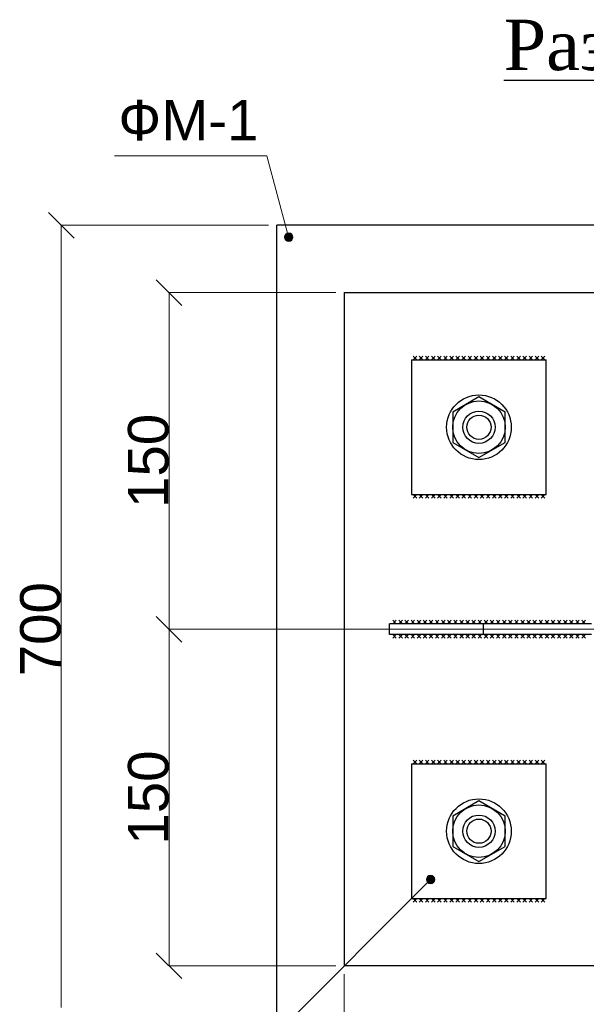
# Model space of a CAD drawing. Extents: x 352696 to 405256, y 4162769 to 4241487.
# Tile 8 of 149: x 404188 to 404230, y 4238394 to 4238467. Entities that reach past the tile are written whole.
import ezdxf

# ---------------------------------------------------------------- set-up
doc = ezdxf.new("R2010")
doc.units = 0
doc.header["$LTSCALE"] = 0.5
doc.header["$MEASUREMENT"] = 0
doc.linetypes.add('CENTERX2', pattern=[4, 2.5, -0.5, 0.5, -0.5])
doc.linetypes.add('Штрихпунктирная', pattern=[670.277762, 352.777767, -176.388884, 0, -141.111112])
for name, color, linetype, lineweight in [('M2_Ном._пера__21', 7, 'Continuous', 25), ('Text Blocks_Ном._пера__1', 7, 'Continuous', 0), ('АСО-оси', 24, 'CENTERX2', 20), ('АСО-оси_Ном._пера__1', 7, 'Continuous', 13), ('АСО-оси_Ном._пера__21', 7, 'Continuous', 25)]:
    doc.layers.add(name, color=color, linetype=linetype, lineweight=lineweight)
doc.layers.add('АСО-оси_Ном._пера__6', color=7, linetype='Continuous', lineweight=13, true_color=0x0000a0)
doc.layers.add('Измерение - Общий', color=7, linetype='Continuous')
doc.styles.add('TIMES', font='times.ttf')
doc.styles.add('СГЕНЕРИР_СТИЛЬ_1', font='arial.ttf')

# ---------------------------------------------------------------- blocks, each defined once
blk = doc.blocks.new('ARROWHEAD_6')
at = {"color": 0, "linetype": 'Continuous', "lineweight": 0}
for p, q in [((-0.5, -0.5), (0.5, 0.5)), ((0, 0), (-1, 0))]:
    blk.add_line(p, q, dxfattribs=at)

msp = doc.modelspace()

# ---------------------------------------------------------------- hatches: boundary and pattern name
at = {"layer": 'АСО-оси', "linetype": 'Continuous', "lineweight": 0, "true_color": 0x000000}
for points in [[(404207.8772, 4238451.1266), (404207.8534, 4238451.2462), (404207.7857, 4238451.3476), (404207.6843, 4238451.4153), (404207.5647, 4238451.4391), (404207.4451, 4238451.4153), (404207.3438, 4238451.3476), (404207.276, 4238451.2462), (404207.2522, 4238451.1266), (404207.276, 4238451.007), (404207.3438, 4238450.9056), (404207.4451, 4238450.8379), (404207.5647, 4238450.8141), (404207.6843, 4238450.8379), (404207.7857, 4238450.9056), (404207.8534, 4238451.007)], [(404218.4076, 4238403.4247), (404218.3838, 4238403.5443), (404218.316, 4238403.6457), (404218.2147, 4238403.7134), (404218.0951, 4238403.7372), (404217.9755, 4238403.7134), (404217.8741, 4238403.6457), (404217.8064, 4238403.5443), (404217.7826, 4238403.4247), (404217.8064, 4238403.3051), (404217.8741, 4238403.2037), (404217.9755, 4238403.136), (404218.0951, 4238403.1122), (404218.2147, 4238403.136), (404218.316, 4238403.2037), (404218.3838, 4238403.3051)]]:
    msp.add_hatch(color=18, dxfattribs=at).paths.add_polyline_path(points)

# ---------------------------------------------------------------- linework, layer by layer
at = {"layer": 'M2_Ном._пера__21', "linetype": 'Continuous', "lineweight": 30}
for p, q in [((404221.6809, 4238439.2622), (404219.7309, 4238438.1363)), ((404223.6309, 4238438.1363), (404221.6809, 4238439.2622)), ((404219.7309, 4238438.1363), (404219.7309, 4238435.8847)), ((404223.6309, 4238435.8847), (404223.6309, 4238438.1363)), ((404219.7309, 4238435.8847), (404221.6809, 4238434.7588)), ((404221.6809, 4238434.7588), (404223.6309, 4238435.8847)), ((404221.6809, 4238409.2622), (404219.7309, 4238408.1363)), ((404223.6309, 4238408.1363), (404221.6809, 4238409.2622)), ((404219.7309, 4238408.1363), (404219.7309, 4238405.8847)), ((404223.6309, 4238405.8847), (404223.6309, 4238408.1363)), ((404219.7309, 4238405.8847), (404221.6809, 4238404.7588)), ((404221.6809, 4238404.7588), (404223.6309, 4238405.8847))]:
    msp.add_line(p, q, dxfattribs=at)
for centre, radius in [((404221.6809, 4238437.0105), 2.4), ((404221.6809, 4238437.0105), 1.95), ((404221.6809, 4238437.0105), 1.2), ((404221.6809, 4238437.0105), 0.9), ((404221.6809, 4238407.0105), 2.4), ((404221.6809, 4238407.0105), 1.95), ((404221.6809, 4238407.0105), 1.2), ((404221.6809, 4238407.0105), 0.9)]:
    msp.add_circle(centre, radius, dxfattribs=at)
at = {"layer": 'АСО-оси_Ном._пера__1', "linetype": 'Continuous'}
for p, q in [((404194.6371, 4238457.1637), (404205.9471, 4238457.1637)), ((404207.4839, 4238451.4285), (404205.9471, 4238457.1637)), ((404217.8741, 4238403.2037), (404198.2961, 4238383.6257))]:
    msp.add_line(p, q, dxfattribs=at)
for centre in [(404207.5647, 4238451.1266), (404218.0951, 4238403.4247)]:
    msp.add_circle(centre, 0.3125, dxfattribs=at)
at = {"layer": 'АСО-оси_Ном._пера__21', "linetype": 'Continuous', "lineweight": 30}
for p, q in [((404266.6809, 4238452.0105), (404206.6809, 4238452.0105)), ((404206.6809, 4238392.0105), (404206.6809, 4238452.0105)), ((404211.6809, 4238447.0105), (404261.6809, 4238447.0105)), ((404211.6809, 4238447.0105), (404211.6809, 4238397.0105)), ((404216.6809, 4238442.0105), (404216.6809, 4238432.0105)), ((404216.6809, 4238442.0105), (404226.6809, 4238442.0105)), ((404217.0649, 4238442.0105), (404216.7997, 4238442.2757)), ((404216.7997, 4238442.0105), (404217.0649, 4238442.2757)), ((404217.5176, 4238442.0105), (404217.2524, 4238442.2757)), ((404217.2524, 4238442.0105), (404217.5176, 4238442.2757)), ((404217.9702, 4238442.0105), (404217.7051, 4238442.2757)), ((404217.7051, 4238442.0105), (404217.9702, 4238442.2757)), ((404218.4229, 4238442.0105), (404218.1577, 4238442.2757)), ((404218.1577, 4238442.0105), (404218.4229, 4238442.2757)), ((404218.8755, 4238442.0105), (404218.6104, 4238442.2757)), ((404218.6104, 4238442.0105), (404218.8755, 4238442.2757)), ((404219.3282, 4238442.0105), (404219.063, 4238442.2757)), ((404219.063, 4238442.0105), (404219.3282, 4238442.2757)), ((404219.7809, 4238442.0105), (404219.5157, 4238442.2757)), ((404219.5157, 4238442.0105), (404219.7809, 4238442.2757)), ((404220.2335, 4238442.0105), (404219.9684, 4238442.2757)), ((404219.9684, 4238442.0105), (404220.2335, 4238442.2757)), ((404220.6862, 4238442.0105), (404220.421, 4238442.2757)), ((404220.421, 4238442.0105), (404220.6862, 4238442.2757)), ((404221.1389, 4238442.0105), (404220.8737, 4238442.2757)), ((404220.8737, 4238442.0105), (404221.1389, 4238442.2757)), ((404221.5915, 4238442.0105), (404221.3264, 4238442.2757)), ((404221.3264, 4238442.0105), (404221.5915, 4238442.2757)), ((404222.0442, 4238442.0105), (404221.779, 4238442.2757)), ((404221.779, 4238442.0105), (404222.0442, 4238442.2757)), ((404222.4969, 4238442.0105), (404222.2317, 4238442.2757)), ((404222.2317, 4238442.0105), (404222.4969, 4238442.2757)), ((404222.9495, 4238442.0105), (404222.6844, 4238442.2757)), ((404222.6844, 4238442.0105), (404222.9495, 4238442.2757)), ((404223.4022, 4238442.0105), (404223.137, 4238442.2757)), ((404223.137, 4238442.0105), (404223.4022, 4238442.2757)), ((404223.8549, 4238442.0105), (404223.5897, 4238442.2757)), ((404223.5897, 4238442.0105), (404223.8549, 4238442.2757)), ((404224.3075, 4238442.0105), (404224.0424, 4238442.2757)), ((404224.0424, 4238442.0105), (404224.3075, 4238442.2757)), ((404224.7602, 4238442.0105), (404224.495, 4238442.2757)), ((404224.495, 4238442.0105), (404224.7602, 4238442.2757)), ((404225.2129, 4238442.0105), (404224.9477, 4238442.2757)), ((404224.9477, 4238442.0105), (404225.2129, 4238442.2757)), ((404225.6655, 4238442.0105), (404225.4004, 4238442.2757)), ((404225.4004, 4238442.0105), (404225.6655, 4238442.2757)), ((404226.1182, 4238442.0105), (404225.853, 4238442.2757)), ((404225.853, 4238442.0105), (404226.1182, 4238442.2757)), ((404226.5709, 4238442.0105), (404226.3057, 4238442.2757)), ((404226.3057, 4238442.0105), (404226.5709, 4238442.2757)), ((404226.6809, 4238432.0105), (404226.6809, 4238442.0105)), ((404216.6809, 4238432.0105), (404226.6809, 4238432.0105)), ((404217.0649, 4238431.7453), (404216.7997, 4238432.0105)), ((404216.7997, 4238431.7453), (404217.0649, 4238432.0105)), ((404217.5176, 4238431.7453), (404217.2524, 4238432.0105)), ((404217.2524, 4238431.7453), (404217.5176, 4238432.0105)), ((404217.9702, 4238431.7453), (404217.7051, 4238432.0105)), ((404217.7051, 4238431.7453), (404217.9702, 4238432.0105)), ((404218.4229, 4238431.7453), (404218.1577, 4238432.0105)), ((404218.1577, 4238431.7453), (404218.4229, 4238432.0105)), ((404218.8755, 4238431.7453), (404218.6104, 4238432.0105)), ((404218.6104, 4238431.7453), (404218.8755, 4238432.0105)), ((404219.3282, 4238431.7453), (404219.063, 4238432.0105)), ((404219.063, 4238431.7453), (404219.3282, 4238432.0105)), ((404219.7809, 4238431.7453), (404219.5157, 4238432.0105)), ((404219.5157, 4238431.7453), (404219.7809, 4238432.0105)), ((404220.2335, 4238431.7453), (404219.9684, 4238432.0105)), ((404219.9684, 4238431.7453), (404220.2335, 4238432.0105)), ((404220.6862, 4238431.7453), (404220.421, 4238432.0105)), ((404220.421, 4238431.7453), (404220.6862, 4238432.0105)), ((404221.1389, 4238431.7453), (404220.8737, 4238432.0105)), ((404220.8737, 4238431.7453), (404221.1389, 4238432.0105)), ((404221.5915, 4238431.7453), (404221.3264, 4238432.0105)), ((404221.3264, 4238431.7453), (404221.5915, 4238432.0105)), ((404222.0442, 4238431.7453), (404221.779, 4238432.0105)), ((404221.779, 4238431.7453), (404222.0442, 4238432.0105)), ((404222.4969, 4238431.7453), (404222.2317, 4238432.0105)), ((404222.2317, 4238431.7453), (404222.4969, 4238432.0105)), ((404222.9495, 4238431.7453), (404222.6844, 4238432.0105)), ((404222.6844, 4238431.7453), (404222.9495, 4238432.0105)), ((404223.4022, 4238431.7453), (404223.137, 4238432.0105)), ((404223.137, 4238431.7453), (404223.4022, 4238432.0105)), ((404223.8549, 4238431.7453), (404223.5897, 4238432.0105)), ((404223.5897, 4238431.7453), (404223.8549, 4238432.0105)), ((404224.3075, 4238431.7453), (404224.0424, 4238432.0105)), ((404224.0424, 4238431.7453), (404224.3075, 4238432.0105)), ((404224.7602, 4238431.7453), (404224.495, 4238432.0105)), ((404224.495, 4238431.7453), (404224.7602, 4238432.0105)), ((404225.2129, 4238431.7453), (404224.9477, 4238432.0105)), ((404224.9477, 4238431.7453), (404225.2129, 4238432.0105)), ((404225.6655, 4238431.7453), (404225.4004, 4238432.0105)), ((404225.4004, 4238431.7453), (404225.6655, 4238432.0105)), ((404226.1182, 4238431.7453), (404225.853, 4238432.0105)), ((404225.853, 4238431.7453), (404226.1182, 4238432.0105)), ((404226.5709, 4238431.7453), (404226.3057, 4238432.0105)), ((404226.3057, 4238431.7453), (404226.5709, 4238432.0105)), ((404230.0309, 4238422.4105), (404215.0309, 4238422.4105)), ((404215.0309, 4238421.6105), (404215.0309, 4238422.4105)), ((404215.5456, 4238422.4105), (404215.2804, 4238422.6757)), ((404215.2804, 4238422.4105), (404215.5456, 4238422.6757)), ((404215.9982, 4238422.4105), (404215.7331, 4238422.6757)), ((404215.7331, 4238422.4105), (404215.9982, 4238422.6757)), ((404216.4509, 4238422.4105), (404216.1857, 4238422.6757)), ((404216.1857, 4238422.4105), (404216.4509, 4238422.6757)), ((404216.9036, 4238422.4105), (404216.6384, 4238422.6757)), ((404216.6384, 4238422.4105), (404216.9036, 4238422.6757)), ((404217.3562, 4238422.4105), (404217.0911, 4238422.6757)), ((404217.0911, 4238422.4105), (404217.3562, 4238422.6757)), ((404217.8089, 4238422.4105), (404217.5437, 4238422.6757)), ((404217.5437, 4238422.4105), (404217.8089, 4238422.6757)), ((404218.2616, 4238422.4105), (404217.9964, 4238422.6757)), ((404217.9964, 4238422.4105), (404218.2616, 4238422.6757)), ((404218.7142, 4238422.4105), (404218.4491, 4238422.6757)), ((404218.4491, 4238422.4105), (404218.7142, 4238422.6757)), ((404219.1669, 4238422.4105), (404218.9017, 4238422.6757)), ((404218.9017, 4238422.4105), (404219.1669, 4238422.6757)), ((404219.6196, 4238422.4105), (404219.3544, 4238422.6757)), ((404219.3544, 4238422.4105), (404219.6196, 4238422.6757)), ((404220.0722, 4238422.4105), (404219.8071, 4238422.6757)), ((404219.8071, 4238422.4105), (404220.0722, 4238422.6757)), ((404220.5249, 4238422.4105), (404220.2597, 4238422.6757)), ((404220.2597, 4238422.4105), (404220.5249, 4238422.6757)), ((404220.9776, 4238422.4105), (404220.7124, 4238422.6757)), ((404220.7124, 4238422.4105), (404220.9776, 4238422.6757)), ((404221.4302, 4238422.4105), (404221.1651, 4238422.6757)), ((404221.1651, 4238422.4105), (404221.4302, 4238422.6757)), ((404221.8829, 4238422.4105), (404221.6177, 4238422.6757)), ((404221.6177, 4238422.4105), (404221.8829, 4238422.6757)), ((404222.0309, 4238421.6105), (404222.0309, 4238422.4105)), ((404222.3355, 4238422.4105), (404222.0704, 4238422.6757)), ((404222.0704, 4238422.4105), (404222.3355, 4238422.6757)), ((404222.7882, 4238422.4105), (404222.523, 4238422.6757)), ((404222.523, 4238422.4105), (404222.7882, 4238422.6757)), ((404223.2409, 4238422.4105), (404222.9757, 4238422.6757)), ((404222.9757, 4238422.4105), (404223.2409, 4238422.6757)), ((404223.6935, 4238422.4105), (404223.4284, 4238422.6757)), ((404223.4284, 4238422.4105), (404223.6935, 4238422.6757)), ((404224.1462, 4238422.4105), (404223.881, 4238422.6757)), ((404223.881, 4238422.4105), (404224.1462, 4238422.6757)), ((404224.5989, 4238422.4105), (404224.3337, 4238422.6757)), ((404224.3337, 4238422.4105), (404224.5989, 4238422.6757)), ((404225.0515, 4238422.4105), (404224.7864, 4238422.6757)), ((404224.7864, 4238422.4105), (404225.0515, 4238422.6757)), ((404225.5042, 4238422.4105), (404225.239, 4238422.6757)), ((404225.239, 4238422.4105), (404225.5042, 4238422.6757)), ((404225.9569, 4238422.4105), (404225.6917, 4238422.6757)), ((404225.6917, 4238422.4105), (404225.9569, 4238422.6757)), ((404226.4095, 4238422.4105), (404226.1444, 4238422.6757)), ((404226.1444, 4238422.4105), (404226.4095, 4238422.6757)), ((404226.8622, 4238422.4105), (404226.597, 4238422.6757)), ((404226.597, 4238422.4105), (404226.8622, 4238422.6757)), ((404227.3149, 4238422.4105), (404227.0497, 4238422.6757)), ((404227.0497, 4238422.4105), (404227.3149, 4238422.6757)), ((404227.7675, 4238422.4105), (404227.5024, 4238422.6757)), ((404227.5024, 4238422.4105), (404227.7675, 4238422.6757)), ((404228.2202, 4238422.4105), (404227.955, 4238422.6757)), ((404227.955, 4238422.4105), (404228.2202, 4238422.6757)), ((404228.6729, 4238422.4105), (404228.4077, 4238422.6757)), ((404228.4077, 4238422.4105), (404228.6729, 4238422.6757)), ((404229.1255, 4238422.4105), (404228.8604, 4238422.6757)), ((404228.8604, 4238422.4105), (404229.1255, 4238422.6757)), ((404229.5782, 4238422.4105), (404229.313, 4238422.6757)), ((404229.313, 4238422.4105), (404229.5782, 4238422.6757)), ((404230.0309, 4238421.6105), (404215.0309, 4238421.6105)), ((404215.5456, 4238421.6105), (404215.2804, 4238421.3453)), ((404215.2804, 4238421.6105), (404215.5456, 4238421.3453)), ((404215.9982, 4238421.6105), (404215.7331, 4238421.3453)), ((404215.7331, 4238421.6105), (404215.9982, 4238421.3453)), ((404216.4509, 4238421.6105), (404216.1857, 4238421.3453)), ((404216.1857, 4238421.6105), (404216.4509, 4238421.3453)), ((404216.9036, 4238421.6105), (404216.6384, 4238421.3453)), ((404216.6384, 4238421.6105), (404216.9036, 4238421.3453)), ((404217.3562, 4238421.6105), (404217.0911, 4238421.3453)), ((404217.0911, 4238421.6105), (404217.3562, 4238421.3453)), ((404217.8089, 4238421.6105), (404217.5437, 4238421.3453)), ((404217.5437, 4238421.6105), (404217.8089, 4238421.3453)), ((404218.2616, 4238421.6105), (404217.9964, 4238421.3453)), ((404217.9964, 4238421.6105), (404218.2616, 4238421.3453)), ((404218.7142, 4238421.6105), (404218.4491, 4238421.3453)), ((404218.4491, 4238421.6105), (404218.7142, 4238421.3453)), ((404219.1669, 4238421.6105), (404218.9017, 4238421.3453)), ((404218.9017, 4238421.6105), (404219.1669, 4238421.3453)), ((404219.6196, 4238421.6105), (404219.3544, 4238421.3453)), ((404219.3544, 4238421.6105), (404219.6196, 4238421.3453)), ((404220.0722, 4238421.6105), (404219.8071, 4238421.3453)), ((404219.8071, 4238421.6105), (404220.0722, 4238421.3453)), ((404220.5249, 4238421.6105), (404220.2597, 4238421.3453)), ((404220.2597, 4238421.6105), (404220.5249, 4238421.3453)), ((404220.9776, 4238421.6105), (404220.7124, 4238421.3453)), ((404220.7124, 4238421.6105), (404220.9776, 4238421.3453)), ((404221.4302, 4238421.6105), (404221.1651, 4238421.3453)), ((404221.1651, 4238421.6105), (404221.4302, 4238421.3453)), ((404221.8829, 4238421.6105), (404221.6177, 4238421.3453)), ((404221.6177, 4238421.6105), (404221.8829, 4238421.3453)), ((404222.3355, 4238421.6105), (404222.0704, 4238421.3453)), ((404222.0704, 4238421.6105), (404222.3355, 4238421.3453)), ((404222.7882, 4238421.6105), (404222.523, 4238421.3453)), ((404222.523, 4238421.6105), (404222.7882, 4238421.3453)), ((404223.2409, 4238421.6105), (404222.9757, 4238421.3453)), ((404222.9757, 4238421.6105), (404223.2409, 4238421.3453)), ((404223.6935, 4238421.6105), (404223.4284, 4238421.3453)), ((404223.4284, 4238421.6105), (404223.6935, 4238421.3453)), ((404224.1462, 4238421.6105), (404223.881, 4238421.3453)), ((404223.881, 4238421.6105), (404224.1462, 4238421.3453)), ((404224.5989, 4238421.6105), (404224.3337, 4238421.3453)), ((404224.3337, 4238421.6105), (404224.5989, 4238421.3453)), ((404225.0515, 4238421.6105), (404224.7864, 4238421.3453)), ((404224.7864, 4238421.6105), (404225.0515, 4238421.3453)), ((404225.5042, 4238421.6105), (404225.239, 4238421.3453)), ((404225.239, 4238421.6105), (404225.5042, 4238421.3453)), ((404225.9569, 4238421.6105), (404225.6917, 4238421.3453)), ((404225.6917, 4238421.6105), (404225.9569, 4238421.3453)), ((404226.4095, 4238421.6105), (404226.1444, 4238421.3453)), ((404226.1444, 4238421.6105), (404226.4095, 4238421.3453)), ((404226.8622, 4238421.6105), (404226.597, 4238421.3453)), ((404226.597, 4238421.6105), (404226.8622, 4238421.3453)), ((404227.3149, 4238421.6105), (404227.0497, 4238421.3453)), ((404227.0497, 4238421.6105), (404227.3149, 4238421.3453)), ((404227.7675, 4238421.6105), (404227.5024, 4238421.3453)), ((404227.5024, 4238421.6105), (404227.7675, 4238421.3453)), ((404228.2202, 4238421.6105), (404227.955, 4238421.3453)), ((404227.955, 4238421.6105), (404228.2202, 4238421.3453)), ((404228.6729, 4238421.6105), (404228.4077, 4238421.3453)), ((404228.4077, 4238421.6105), (404228.6729, 4238421.3453)), ((404229.1255, 4238421.6105), (404228.8604, 4238421.3453)), ((404228.8604, 4238421.6105), (404229.1255, 4238421.3453)), ((404229.5782, 4238421.6105), (404229.313, 4238421.3453)), ((404229.313, 4238421.6105), (404229.5782, 4238421.3453)), ((404216.6809, 4238412.0105), (404216.6809, 4238402.0105)), ((404216.6809, 4238412.0105), (404226.6809, 4238412.0105)), ((404217.0649, 4238412.0105), (404216.7997, 4238412.2757)), ((404216.7997, 4238412.0105), (404217.0649, 4238412.2757)), ((404217.5176, 4238412.0105), (404217.2524, 4238412.2757)), ((404217.2524, 4238412.0105), (404217.5176, 4238412.2757)), ((404217.9702, 4238412.0105), (404217.7051, 4238412.2757)), ((404217.7051, 4238412.0105), (404217.9702, 4238412.2757)), ((404218.4229, 4238412.0105), (404218.1577, 4238412.2757)), ((404218.1577, 4238412.0105), (404218.4229, 4238412.2757)), ((404218.8755, 4238412.0105), (404218.6104, 4238412.2757)), ((404218.6104, 4238412.0105), (404218.8755, 4238412.2757)), ((404219.3282, 4238412.0105), (404219.063, 4238412.2757)), ((404219.063, 4238412.0105), (404219.3282, 4238412.2757)), ((404219.7809, 4238412.0105), (404219.5157, 4238412.2757)), ((404219.5157, 4238412.0105), (404219.7809, 4238412.2757)), ((404220.2335, 4238412.0105), (404219.9684, 4238412.2757)), ((404219.9684, 4238412.0105), (404220.2335, 4238412.2757)), ((404220.6862, 4238412.0105), (404220.421, 4238412.2757)), ((404220.421, 4238412.0105), (404220.6862, 4238412.2757)), ((404221.1389, 4238412.0105), (404220.8737, 4238412.2757)), ((404220.8737, 4238412.0105), (404221.1389, 4238412.2757)), ((404221.5915, 4238412.0105), (404221.3264, 4238412.2757)), ((404221.3264, 4238412.0105), (404221.5915, 4238412.2757)), ((404222.0442, 4238412.0105), (404221.779, 4238412.2757)), ((404221.779, 4238412.0105), (404222.0442, 4238412.2757)), ((404222.4969, 4238412.0105), (404222.2317, 4238412.2757)), ((404222.2317, 4238412.0105), (404222.4969, 4238412.2757)), ((404222.9495, 4238412.0105), (404222.6844, 4238412.2757)), ((404222.6844, 4238412.0105), (404222.9495, 4238412.2757)), ((404223.4022, 4238412.0105), (404223.137, 4238412.2757)), ((404223.137, 4238412.0105), (404223.4022, 4238412.2757)), ((404223.8549, 4238412.0105), (404223.5897, 4238412.2757)), ((404223.5897, 4238412.0105), (404223.8549, 4238412.2757)), ((404224.3075, 4238412.0105), (404224.0424, 4238412.2757)), ((404224.0424, 4238412.0105), (404224.3075, 4238412.2757)), ((404224.7602, 4238412.0105), (404224.495, 4238412.2757)), ((404224.495, 4238412.0105), (404224.7602, 4238412.2757)), ((404225.2129, 4238412.0105), (404224.9477, 4238412.2757)), ((404224.9477, 4238412.0105), (404225.2129, 4238412.2757)), ((404225.6655, 4238412.0105), (404225.4004, 4238412.2757)), ((404225.4004, 4238412.0105), (404225.6655, 4238412.2757)), ((404226.1182, 4238412.0105), (404225.853, 4238412.2757)), ((404225.853, 4238412.0105), (404226.1182, 4238412.2757)), ((404226.5709, 4238412.0105), (404226.3057, 4238412.2757)), ((404226.3057, 4238412.0105), (404226.5709, 4238412.2757)), ((404226.6809, 4238402.0105), (404226.6809, 4238412.0105)), ((404216.6809, 4238402.0105), (404226.6809, 4238402.0105)), ((404217.0649, 4238401.7453), (404216.7997, 4238402.0105)), ((404216.7997, 4238401.7453), (404217.0649, 4238402.0105)), ((404217.5176, 4238401.7453), (404217.2524, 4238402.0105)), ((404217.2524, 4238401.7453), (404217.5176, 4238402.0105)), ((404217.9702, 4238401.7453), (404217.7051, 4238402.0105)), ((404217.7051, 4238401.7453), (404217.9702, 4238402.0105)), ((404218.4229, 4238401.7453), (404218.1577, 4238402.0105)), ((404218.1577, 4238401.7453), (404218.4229, 4238402.0105)), ((404218.8755, 4238401.7453), (404218.6104, 4238402.0105)), ((404218.6104, 4238401.7453), (404218.8755, 4238402.0105)), ((404219.3282, 4238401.7453), (404219.063, 4238402.0105)), ((404219.063, 4238401.7453), (404219.3282, 4238402.0105)), ((404219.7809, 4238401.7453), (404219.5157, 4238402.0105)), ((404219.5157, 4238401.7453), (404219.7809, 4238402.0105)), ((404220.2335, 4238401.7453), (404219.9684, 4238402.0105)), ((404219.9684, 4238401.7453), (404220.2335, 4238402.0105)), ((404220.6862, 4238401.7453), (404220.421, 4238402.0105)), ((404220.421, 4238401.7453), (404220.6862, 4238402.0105)), ((404221.1389, 4238401.7453), (404220.8737, 4238402.0105)), ((404220.8737, 4238401.7453), (404221.1389, 4238402.0105)), ((404221.5915, 4238401.7453), (404221.3264, 4238402.0105)), ((404221.3264, 4238401.7453), (404221.5915, 4238402.0105)), ((404222.0442, 4238401.7453), (404221.779, 4238402.0105)), ((404221.779, 4238401.7453), (404222.0442, 4238402.0105)), ((404222.4969, 4238401.7453), (404222.2317, 4238402.0105)), ((404222.2317, 4238401.7453), (404222.4969, 4238402.0105)), ((404222.9495, 4238401.7453), (404222.6844, 4238402.0105)), ((404222.6844, 4238401.7453), (404222.9495, 4238402.0105)), ((404223.4022, 4238401.7453), (404223.137, 4238402.0105)), ((404223.137, 4238401.7453), (404223.4022, 4238402.0105)), ((404223.8549, 4238401.7453), (404223.5897, 4238402.0105)), ((404223.5897, 4238401.7453), (404223.8549, 4238402.0105)), ((404224.3075, 4238401.7453), (404224.0424, 4238402.0105)), ((404224.0424, 4238401.7453), (404224.3075, 4238402.0105)), ((404224.7602, 4238401.7453), (404224.495, 4238402.0105)), ((404224.495, 4238401.7453), (404224.7602, 4238402.0105)), ((404225.2129, 4238401.7453), (404224.9477, 4238402.0105)), ((404224.9477, 4238401.7453), (404225.2129, 4238402.0105)), ((404225.6655, 4238401.7453), (404225.4004, 4238402.0105)), ((404225.4004, 4238401.7453), (404225.6655, 4238402.0105)), ((404226.1182, 4238401.7453), (404225.853, 4238402.0105)), ((404225.853, 4238401.7453), (404226.1182, 4238402.0105)), ((404226.5709, 4238401.7453), (404226.3057, 4238402.0105)), ((404226.3057, 4238401.7453), (404226.5709, 4238402.0105)), ((404261.6809, 4238397.0105), (404211.6809, 4238397.0105))]:
    msp.add_line(p, q, dxfattribs=at)
for centre in [(404221.6809, 4238437.0105), (404221.6809, 4238407.0105)]:
    msp.add_circle(centre, 1.2, dxfattribs=at)
at = {"layer": 'АСО-оси_Ном._пера__6', "linetype": 'Штрихпунктирная'}
msp.add_line((404206.6809, 4238422.0105), (404266.6809, 4238422.0105), dxfattribs=at)
at = {"layer": 'Измерение - Общий', "color": 174, "linetype": 'Continuous', "lineweight": 13, "true_color": 0x0000a0}
for p, q in [((404206.0559, 4238452.0105), (404190.6791, 4238452.0105)), ((404190.6809, 4238393.9105), (404190.6809, 4238450.1105)), ((404211.0559, 4238447.0105), (404198.6791, 4238447.0105)), ((404198.6809, 4238423.9105), (404198.6809, 4238445.1105)), ((404214.4059, 4238422.0105), (404198.6791, 4238422.0105)), ((404198.6809, 4238398.9105), (404198.6809, 4238420.1105)), ((404211.0559, 4238397.0105), (404198.6791, 4238397.0105)), ((404211.6809, 4238396.3855), (404211.6809, 4238384.0087))]:
    msp.add_line(p, q, dxfattribs=at)

# ---------------------------------------------------------------- block references
at = {"layer": 'Измерение - Общий', "color": 174, "linetype": 'Continuous', "lineweight": 13, "true_color": 0x0000a0, "xscale": 1.9, "yscale": 1.9, "zscale": 1.9}
for p, rotation in [((404190.6809, 4238452.0105), 90), ((404198.6809, 4238447.0105), 90), ((404198.6809, 4238422.0105), 270), ((404198.6809, 4238422.0105), 90), ((404198.6809, 4238397.0105), 270)]:
    msp.add_blockref('ARROWHEAD_6', p, dxfattribs=dict(at, rotation=rotation))

# ---------------------------------------------------------------- texts
at = {"color": 7, "linetype": 'Continuous', "lineweight": 25, "style": 'TIMES'}
msp.add_text('%%UРазрез 1-1', height=3.745415, dxfattribs=at).set_placement((404223.5219, 4238463.5295))
at = {"layer": 'Text Blocks_Ном._пера__1', "lineweight": 30, "style": 'СГЕНЕРИР_СТИЛЬ_1'}
msp.add_text('ФМ-1', height=3, dxfattribs=at).set_placement((404194.9161, 4238458.3097))
at = {"layer": 'Измерение - Общий', "color": 7, "linetype": 'Continuous', "lineweight": 13, "char_height": 3, "attachment_point": 5, "rotation": 90, "style": 'СГЕНЕРИР_СТИЛЬ_1'}
for s, insert in [('\\A1;150', (404197.154, 4238434.5105)), ('\\A1;700', (404189.1497, 4238422.0105)), ('\\A1;150', (404197.154, 4238409.5105))]:
    msp.add_mtext(s, dxfattribs=dict(at, insert=insert))

doc.saveas('drawing.dxf')
